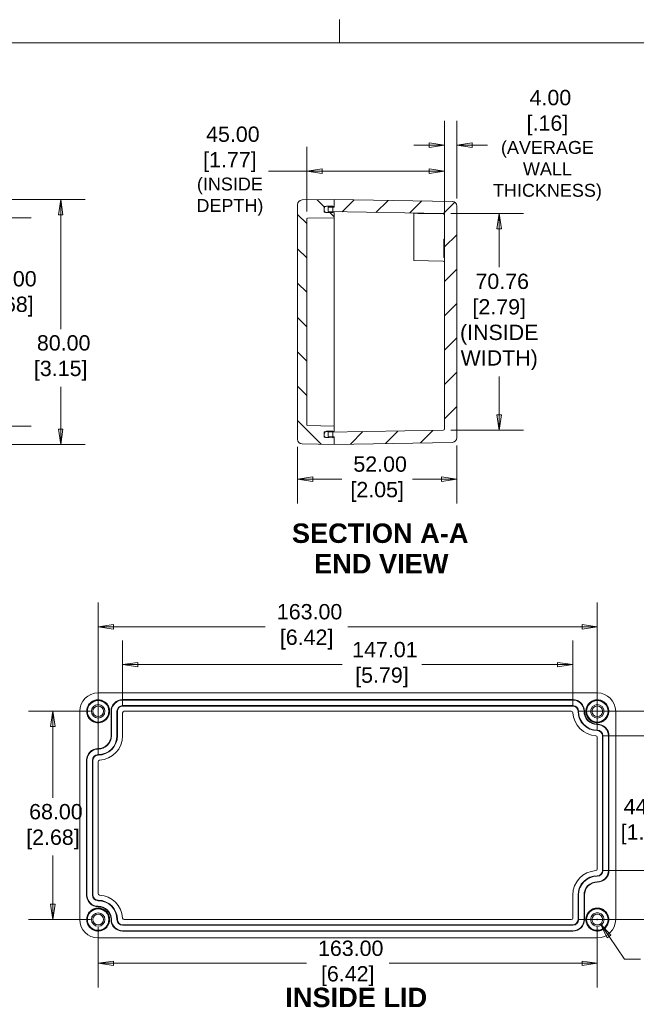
# Model space of a CAD drawing. Header units: millimetres. Extents: x 11 to 684, y 15 to 525.
# Tile 3 of 6: x 245 to 446, y 204 to 525. Entities that reach past the tile are written whole.
import ezdxf

# ---------------------------------------------------------------- set-up
doc = ezdxf.new("R2010")
doc.units = ezdxf.units.MM
doc.header["$LTSCALE"] = 2.5
doc.linetypes.add('DASHED', pattern=[0.2067, 0.1654, -0.0413])
for name, color, linetype, lineweight in [('Dimension (ANSI)', 7, 'Continuous', 9), ('Hatch (ANSI)', 7, 'Continuous', 9), ('Hidden (ANSI)', 7, 'DASHED', 9), ('Sketch Geometry (ANSI)', 7, 'Continuous', 9), ('Symbol (ANSI)', 7, 'Continuous', 9), ('Visible (ANSI)', 7, 'Continuous', 9)]:
    doc.layers.add(name, color=color, linetype=linetype, lineweight=lineweight)
doc.styles.add('Label Text (ANSI)', font='arialbd.ttf')
doc.styles.add('Note Text (ANSI)', font='arial.ttf')
doc.dimstyles.new('Default - mm (ANSI)', dxfattribs={"dimscale": 2.5, "dimtxt": 2, "dimasz": 2, "dimexe": 3.175, "dimexo": 1, "dimgap": 0.8, "dimtad": 0, "dimtih": 1, "dimtoh": 1, "dimrnd": 1e-08, "dimzin": 4, "dimdsep": 46, "dimtxsty": 'Note Text (ANSI)', "dimblk": 'Filled-1', "dimcen": 0.09, "dimdle": 10, "dimclrd": 256, "dimclre": 256, "dimclrt": 256, "dimadec": 1, "dimazin": 0, "dimtfac": 1.524, "dimtofl": 0, "dimtmove": 0, "dimatfit": 3, "dimfxl": 0, "dimtolj": 1, "dimtzin": 0, "dimlwd": -1, "dimlwe": -1, "dimarcsym": 0})

# ---------------------------------------------------------------- blocks, each defined once
blk = doc.blocks.new('Borders Default Border')
at = {"layer": 'Sketch Geometry (ANSI)'}
blk.add_line((139.7, 207.01), (139.7, 210.03), dxfattribs=at)
at = {"layer": 'Sketch Geometry (ANSI)', "flags": 128}
blk.add_lwpolyline([(8.89, 8.89), (8.89, 207.01), (270.51, 207.01), (270.51, 8.89), (8.89, 8.89)], dxfattribs=at)
blk = doc.blocks.new('Filled-1')
at = {"color": 0}
for p, q in [((0, 0), (-1, 0.15)), ((-1, 0.15), (-1, -0.15)), ((-1, 0), (0, 0)), ((-1, -0.15), (0, 0))]:
    blk.add_line(p, q, dxfattribs=at)
at = {"color": 0, "flags": 128}
blk.add_lwpolyline([(-1, -0.15), (0, 0), (-1, 0.15), (-1, -0.15)], dxfattribs=at)
at = {"color": 0}
blk.add_solid([(-1, -0.15), (0, 0), (-1, 0.15), (-1, -0.15)], dxfattribs=at)
blk = doc.blocks.new('*D11')
at = {"layer": 'Defpoints', "color": 0, "transparency": 16777216}
for p in [(209.34, 466.39), (209.34, 386.39), (258.17, 386.39)]:
    blk.add_point(p, dxfattribs=at)
at = {"layer": 'Dimension (ANSI)', "transparency": 16777216}
for p, q in [((211.84, 466.39), (266.11, 466.39)), ((258.17, 461.39), (258.17, 424)), ((258.17, 391.39), (258.17, 405.23)), ((211.84, 386.39), (266.11, 386.39))]:
    blk.add_line(p, q, dxfattribs=at)
at = {"layer": 'Dimension (ANSI)', "transparency": 16777216, "xscale": 5, "yscale": 5, "zscale": 5}
for p, rotation in [((258.17, 466.39), 90), ((258.17, 386.39), 270)]:
    blk.add_blockref('Filled-1', p, dxfattribs=dict(at, rotation=rotation))
at = {"layer": 'Dimension (ANSI)', "transparency": 16777216, "insert": (258.17, 414.62), "char_height": 5, "attachment_point": 5, "style": 'Note Text (ANSI)'}
blk.add_mtext('\\A1; 80.00\\P[3.15]', dxfattribs=at)
blk = doc.blocks.new('*D13')
at = {"layer": 'Defpoints', "color": 0, "transparency": 16777216}
for p in [(209.34, 460.39), (209.34, 392.39), (240.61, 392.39)]:
    blk.add_point(p, dxfattribs=at)
at = {"layer": 'Dimension (ANSI)', "transparency": 16777216}
for p, q in [((211.84, 460.39), (248.55, 460.39)), ((240.61, 455.39), (240.61, 444.94)), ((240.61, 397.39), (240.61, 426.18)), ((211.84, 392.39), (248.55, 392.39))]:
    blk.add_line(p, q, dxfattribs=at)
at = {"layer": 'Dimension (ANSI)', "transparency": 16777216, "xscale": 5, "yscale": 5, "zscale": 5}
for p, rotation in [((240.61, 460.39), 90), ((240.61, 392.39), 270)]:
    blk.add_blockref('Filled-1', p, dxfattribs=dict(at, rotation=rotation))
at = {"layer": 'Dimension (ANSI)', "transparency": 16777216, "insert": (240.61, 435.56), "char_height": 5, "attachment_point": 5, "style": 'Note Text (ANSI)'}
blk.add_mtext('\\A1; 68.00\\P[2.68]', dxfattribs=at)
blk = doc.blocks.new('*D14')
at = {"layer": 'Defpoints', "color": 0, "transparency": 16777216}
for p in [(383.51, 475.61), (338.51, 459.96), (383.51, 461.27)]:
    blk.add_point(p, dxfattribs=at)
at = {"layer": 'Dimension (ANSI)', "transparency": 16777216}
for p, q in [((338.51, 462.46), (338.51, 483.55)), ((383.51, 463.77), (383.51, 483.55)), ((338.51, 475.61), (326.02, 475.61)), ((378.51, 475.61), (343.51, 475.61))]:
    blk.add_line(p, q, dxfattribs=at)
at = {"layer": 'Dimension (ANSI)', "transparency": 16777216, "xscale": 5, "yscale": 5, "zscale": 5, "rotation": 180}
blk.add_blockref('Filled-1', (338.51, 475.61), dxfattribs=at)
at = {"layer": 'Dimension (ANSI)', "transparency": 16777216, "xscale": 5, "yscale": 5, "zscale": 5}
blk.add_blockref('Filled-1', (383.51, 475.61), dxfattribs=at)
at = {"layer": 'Dimension (ANSI)', "transparency": 16777216, "insert": (313.42, 475.61), "char_height": 5, "attachment_point": 5, "style": 'Note Text (ANSI)'}
blk.add_mtext('\\A1; 45.00\\P[1.77]{\\P\\fArial|b0|i0;\\H4.2038;(INSIDE \\PDEPTH)}', dxfattribs=at)
blk = doc.blocks.new('*D15')
at = {"layer": 'Defpoints', "color": 0, "transparency": 16777216}
for p in [(383.02, 461.77), (383.02, 391.01), (401.37, 391.01)]:
    blk.add_point(p, dxfattribs=at)
at = {"layer": 'Dimension (ANSI)', "transparency": 16777216}
for p, q in [((385.52, 461.77), (409.31, 461.77)), ((401.37, 456.77), (401.37, 444.23)), ((401.37, 396.01), (401.37, 408.55)), ((385.52, 391.01), (409.31, 391.01))]:
    blk.add_line(p, q, dxfattribs=at)
at = {"layer": 'Dimension (ANSI)', "transparency": 16777216, "xscale": 5, "yscale": 5, "zscale": 5}
for p, rotation in [((401.37, 461.77), 90), ((401.37, 391.01), 270)]:
    blk.add_blockref('Filled-1', p, dxfattribs=dict(at, rotation=rotation))
at = {"layer": 'Dimension (ANSI)', "transparency": 16777216, "insert": (401.37, 426.39), "char_height": 5, "attachment_point": 5, "style": 'Note Text (ANSI)'}
blk.add_mtext('\\A1; 70.76{\\fArial|b0|i0;\\H4.2038;}\\P[2.79]{\\P(INSIDE\\PWIDTH)}', dxfattribs=at)
blk = doc.blocks.new('*D16')
at = {"layer": 'Defpoints', "color": 0, "transparency": 16777216}
for p in [(335.51, 388.07), (387.51, 388.56), (335.51, 375.05)]:
    blk.add_point(p, dxfattribs=at)
at = {"layer": 'Dimension (ANSI)', "transparency": 16777216}
for p, q in [((387.51, 386.06), (387.51, 367.11)), ((335.51, 385.57), (335.51, 367.11)), ((340.51, 375.05), (349.96, 375.05)), ((382.51, 375.05), (373.05, 375.05))]:
    blk.add_line(p, q, dxfattribs=at)
at = {"layer": 'Dimension (ANSI)', "transparency": 16777216, "xscale": 5, "yscale": 5, "zscale": 5, "rotation": 180}
blk.add_blockref('Filled-1', (335.51, 375.05), dxfattribs=at)
at = {"layer": 'Dimension (ANSI)', "transparency": 16777216, "xscale": 5, "yscale": 5, "zscale": 5}
blk.add_blockref('Filled-1', (387.51, 375.05), dxfattribs=at)
at = {"layer": 'Dimension (ANSI)', "transparency": 16777216, "insert": (361.51, 375.05), "char_height": 5, "attachment_point": 5, "style": 'Note Text (ANSI)'}
blk.add_mtext('\\A1; 52.00\\P[2.05]', dxfattribs=at)
blk = doc.blocks.new('*D21')
at = {"layer": 'Defpoints', "color": 0, "transparency": 16777216}
for p in [(424.91, 299.25), (424.9, 231.25), (467.01, 231.25)]:
    blk.add_point(p, dxfattribs=at)
at = {"layer": 'Dimension (ANSI)', "transparency": 16777216}
for p, q in [((427.41, 299.25), (474.94, 299.25)), ((467.01, 294.25), (467.01, 290.16)), ((467.01, 236.25), (467.01, 271.4)), ((427.4, 231.25), (474.94, 231.25))]:
    blk.add_line(p, q, dxfattribs=at)
at = {"layer": 'Dimension (ANSI)', "transparency": 16777216, "xscale": 5, "yscale": 5, "zscale": 5}
for p, rotation in [((467.01, 299.25), 90), ((467.01, 231.25), 270)]:
    blk.add_blockref('Filled-1', p, dxfattribs=dict(at, rotation=rotation))
at = {"layer": 'Dimension (ANSI)', "transparency": 16777216, "insert": (467.01, 280.78), "char_height": 5, "attachment_point": 5, "style": 'Note Text (ANSI)'}
blk.add_mtext('\\A1; 68.00\\P[2.68]', dxfattribs=at)
blk = doc.blocks.new('*D22')
at = {"layer": 'Defpoints', "color": 0, "transparency": 16777216}
for p in [(432.93, 291.26), (432.93, 247.24), (449.77, 247.24)]:
    blk.add_point(p, dxfattribs=at)
at = {"layer": 'Dimension (ANSI)', "transparency": 16777216}
for p, q in [((435.43, 291.26), (457.71, 291.26)), ((449.77, 286.26), (449.77, 272.62)), ((449.77, 252.24), (449.77, 253.86)), ((435.43, 247.24), (457.71, 247.24))]:
    blk.add_line(p, q, dxfattribs=at)
at = {"layer": 'Dimension (ANSI)', "transparency": 16777216, "xscale": 5, "yscale": 5, "zscale": 5}
for p, rotation in [((449.77, 291.26), 90), ((449.77, 247.24), 270)]:
    blk.add_blockref('Filled-1', p, dxfattribs=dict(at, rotation=rotation))
at = {"layer": 'Dimension (ANSI)', "transparency": 16777216, "insert": (449.77, 263.24), "char_height": 5, "attachment_point": 5, "style": 'Note Text (ANSI)'}
blk.add_mtext('\\A1; 44.03\\P[1.73]', dxfattribs=at)
blk = doc.blocks.new('*D23')
at = {"layer": 'Defpoints', "color": 0, "transparency": 16777216}
for p in [(270.4, 326.85), (433.4, 290.77), (270.4, 282.77)]:
    blk.add_point(p, dxfattribs=at)
at = {"layer": 'Dimension (ANSI)', "transparency": 16777216}
for p, q in [((270.4, 285.27), (270.4, 334.79)), ((433.4, 293.27), (433.4, 334.79)), ((275.4, 326.85), (324.99, 326.85)), ((428.4, 326.85), (351.96, 326.85))]:
    blk.add_line(p, q, dxfattribs=at)
at = {"layer": 'Dimension (ANSI)', "transparency": 16777216, "xscale": 5, "yscale": 5, "zscale": 5, "rotation": 180}
blk.add_blockref('Filled-1', (270.4, 326.85), dxfattribs=at)
at = {"layer": 'Dimension (ANSI)', "transparency": 16777216, "xscale": 5, "yscale": 5, "zscale": 5}
blk.add_blockref('Filled-1', (433.4, 326.85), dxfattribs=at)
at = {"layer": 'Dimension (ANSI)', "transparency": 16777216, "insert": (338.47, 326.85), "char_height": 5, "attachment_point": 5, "style": 'Note Text (ANSI)'}
blk.add_mtext('\\A1; 163.00\\P[6.42]', dxfattribs=at)
blk = doc.blocks.new('*D24')
at = {"layer": 'Defpoints', "color": 0, "transparency": 16777216}
for p in [(425.41, 314.48), (278.4, 298.75), (425.41, 298.78)]:
    blk.add_point(p, dxfattribs=at)
at = {"layer": 'Dimension (ANSI)', "transparency": 16777216}
for p, q in [((278.4, 301.25), (278.4, 322.42)), ((425.41, 301.28), (425.41, 322.42)), ((283.4, 314.48), (350.06, 314.48)), ((420.41, 314.48), (376.09, 314.48))]:
    blk.add_line(p, q, dxfattribs=at)
at = {"layer": 'Dimension (ANSI)', "transparency": 16777216, "xscale": 5, "yscale": 5, "zscale": 5, "rotation": 180}
blk.add_blockref('Filled-1', (278.4, 314.48), dxfattribs=at)
at = {"layer": 'Dimension (ANSI)', "transparency": 16777216, "xscale": 5, "yscale": 5, "zscale": 5}
blk.add_blockref('Filled-1', (425.41, 314.48), dxfattribs=at)
at = {"layer": 'Dimension (ANSI)', "transparency": 16777216, "insert": (363.07, 314.48), "char_height": 5, "attachment_point": 5, "style": 'Note Text (ANSI)'}
blk.add_mtext('\\A1; 147.01\\P[5.79]', dxfattribs=at)
blk = doc.blocks.new('*D34')
at = {"layer": 'Defpoints', "color": 0, "transparency": 16777216}
for p in [(387.51, 484.06), (387.51, 464.22), (383.51, 453.38)]:
    blk.add_point(p, dxfattribs=at)
at = {"layer": 'Dimension (ANSI)', "transparency": 16777216}
for p, q in [((383.51, 455.88), (383.51, 492)), ((387.51, 466.72), (387.51, 492)), ((378.51, 484.06), (373.51, 484.06)), ((392.51, 484.06), (397.51, 484.06))]:
    blk.add_line(p, q, dxfattribs=at)
at = {"layer": 'Dimension (ANSI)', "transparency": 16777216, "xscale": 5, "yscale": 5, "zscale": 5}
blk.add_blockref('Filled-1', (383.51, 484.06), dxfattribs=at)
at = {"layer": 'Dimension (ANSI)', "transparency": 16777216, "xscale": 5, "yscale": 5, "zscale": 5, "rotation": 180}
blk.add_blockref('Filled-1', (387.51, 484.06), dxfattribs=at)
at = {"layer": 'Dimension (ANSI)', "transparency": 16777216, "insert": (417.11, 484.06), "char_height": 5, "attachment_point": 5, "style": 'Note Text (ANSI)'}
blk.add_mtext('\\A1; 4.00\\P[.16]{\\P\\fArial|b0|i0;\\H4.2038;(AVERAGE\\PWALL\\PTHICKNESS)}', dxfattribs=at)
blk = doc.blocks.new('*D35')
at = {"layer": 'Defpoints', "color": 0, "transparency": 16777216}
for p in [(432.41, 232.69), (434.39, 229.81)]:
    blk.add_point(p, dxfattribs=at)
at = {"layer": 'Dimension (ANSI)', "transparency": 16777216}
for p, q in [((433.4, 231.03), (433.4, 231.48)), ((433.17, 231.25), (433.62, 231.25)), ((442.27, 218.33), (437.22, 225.69)), ((447.55, 218.33), (442.27, 218.33))]:
    blk.add_line(p, q, dxfattribs=at)
at = {"layer": 'Dimension (ANSI)', "transparency": 16777216, "xscale": 5, "yscale": 5, "zscale": 5, "rotation": 124.4680677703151}
blk.add_blockref('Filled-1', (434.39, 229.81), dxfattribs=at)
at = {"layer": 'Dimension (ANSI)', "transparency": 16777216, "insert": (459.87, 218.33), "char_height": 5, "attachment_point": 5, "style": 'Note Text (ANSI)'}
blk.add_mtext('\\A1; ∅3.50\\P[.14]', dxfattribs=at)
blk = doc.blocks.new('*D36')
at = {"layer": 'Defpoints', "color": 0, "transparency": 16777216}
for p in [(270.4, 299.25), (255.64, 231.25), (270.4, 231.25)]:
    blk.add_point(p, dxfattribs=at)
at = {"layer": 'Dimension (ANSI)', "transparency": 16777216}
for p, q in [((267.9, 299.25), (247.7, 299.25)), ((255.64, 294.25), (255.64, 270.95)), ((255.64, 236.25), (255.64, 252.18)), ((267.9, 231.25), (247.7, 231.25))]:
    blk.add_line(p, q, dxfattribs=at)
at = {"layer": 'Dimension (ANSI)', "transparency": 16777216, "xscale": 5, "yscale": 5, "zscale": 5}
for p, rotation in [((255.64, 299.25), 90), ((255.64, 231.25), 270)]:
    blk.add_blockref('Filled-1', p, dxfattribs=dict(at, rotation=rotation))
at = {"layer": 'Dimension (ANSI)', "transparency": 16777216, "insert": (255.64, 261.56), "char_height": 5, "attachment_point": 5, "style": 'Note Text (ANSI)'}
blk.add_mtext('\\A1; 68.00\\P[2.68]', dxfattribs=at)
blk = doc.blocks.new('*D37')
at = {"layer": 'Defpoints', "color": 0, "transparency": 16777216}
for p in [(270.4, 231.25), (433.4, 231.25), (433.4, 216.96)]:
    blk.add_point(p, dxfattribs=at)
at = {"layer": 'Dimension (ANSI)', "transparency": 16777216}
for p, q in [((270.4, 228.75), (270.4, 209.03)), ((433.4, 228.75), (433.4, 209.03)), ((275.4, 216.96), (338.41, 216.96)), ((428.4, 216.96), (365.38, 216.96))]:
    blk.add_line(p, q, dxfattribs=at)
at = {"layer": 'Dimension (ANSI)', "transparency": 16777216, "xscale": 5, "yscale": 5, "zscale": 5, "rotation": 180}
blk.add_blockref('Filled-1', (270.4, 216.96), dxfattribs=at)
at = {"layer": 'Dimension (ANSI)', "transparency": 16777216, "xscale": 5, "yscale": 5, "zscale": 5}
blk.add_blockref('Filled-1', (433.4, 216.96), dxfattribs=at)
at = {"layer": 'Dimension (ANSI)', "transparency": 16777216, "insert": (351.9, 216.96), "char_height": 5, "attachment_point": 5, "style": 'Note Text (ANSI)'}
blk.add_mtext('\\A1; 163.00\\P[6.42]', dxfattribs=at)

msp = doc.modelspace()

# ---------------------------------------------------------------- hatches: boundary and pattern name
at = {"layer": 'Hatch (ANSI)'}
h = msp.add_hatch(dxfattribs=at)
h.set_pattern_fill('ANSI31', color=256, scale=63.5, angle=90.00021, style=0)
h.set_pattern_definition([(135.0002, (0, 0), (-5.61264, -5.61268), [])])
edge = h.paths.add_edge_path()
edge.add_ellipse((337.007, 464.706), major_axis=(-0.026, 1.5), ratio=1, start_angle=0, end_angle=89)
edge.add_line((335.507, 464.706), (335.507, 388.073))
edge.add_ellipse((337.007, 388.073), major_axis=(-1.5, 0), ratio=1, start_angle=0, end_angle=89)
edge.add_line((336.98, 386.574), (347.507, 386.39))
edge.add_line((347.507, 386.39), (347.507, 388.59))
edge.add_line((347.507, 388.59), (347.007, 388.612))
edge.add_line((347.007, 388.612), (344.605, 388.717))
edge.add_line((344.605, 388.717), (344.257, 388.732))
edge.add_line((344.257, 388.732), (344.257, 389.35))
edge.add_line((344.257, 389.35), (344.257, 389.93))
edge.add_line((344.257, 389.93), (344.257, 390.548))
edge.add_line((344.257, 390.548), (344.605, 390.563))
edge.add_line((344.605, 390.563), (347.007, 390.668))
edge.add_line((347.007, 390.668), (347.507, 390.69))
edge.add_line((347.507, 390.69), (347.507, 392.39))
edge.add_line((347.507, 392.39), (338.752, 392.566))
edge.add_ellipse((338.757, 392.816), major_axis=(-0.005, -0.25), ratio=1, start_angle=271.15, end_angle=360, ccw=False)
edge.add_line((338.507, 392.816), (338.507, 459.964))
edge.add_ellipse((338.757, 459.964), major_axis=(-0.25, 0), ratio=1, start_angle=271.15, end_angle=360, ccw=False)
edge.add_line((338.752, 460.214), (347.507, 460.39))
edge.add_line((347.507, 460.39), (347.507, 462.09))
edge.add_line((347.507, 462.09), (347.007, 462.112))
edge.add_line((347.007, 462.112), (344.605, 462.217))
edge.add_line((344.605, 462.217), (344.257, 462.232))
edge.add_line((344.257, 462.232), (344.257, 462.85))
edge.add_line((344.257, 462.85), (344.257, 463.43))
edge.add_line((344.257, 463.43), (344.257, 464.048))
edge.add_line((344.257, 464.048), (344.605, 464.063))
edge.add_line((344.605, 464.063), (347.007, 464.168))
edge.add_line((347.007, 464.168), (347.507, 464.19))
edge.add_line((347.507, 464.19), (347.507, 466.39))
edge.add_line((347.507, 466.39), (336.98, 466.206))
h = msp.add_hatch(dxfattribs=at)
h.set_pattern_fill('ANSI31', color=256, scale=63.5, style=0)
h.set_pattern_definition([(45, (0, 0), (-5.61266, 5.61266), [])])
edge = h.paths.add_edge_path()
edge.add_ellipse((386.007, 464.218), major_axis=(1.5, 0), ratio=1, start_angle=0, end_angle=89)
edge.add_line((386.033, 465.717), (347.507, 466.39))
edge.add_line((347.507, 466.39), (347.507, 464.19))
edge.add_line((347.507, 464.19), (347.507, 463.89))
edge.add_line((347.507, 463.89), (347.007, 463.881))
edge.add_line((347.007, 463.881), (345.507, 463.855))
edge.add_line((345.507, 463.855), (345.507, 462.425))
edge.add_line((345.507, 462.425), (347.007, 462.399))
edge.add_line((347.007, 462.399), (383.015, 461.77))
edge.add_ellipse((383.007, 461.27), major_axis=(0.009, 0.5), ratio=1, start_angle=271, end_angle=360, ccw=False)
edge.add_line((383.507, 461.27), (383.507, 391.51))
edge.add_ellipse((383.007, 391.51), major_axis=(0.5, 0), ratio=1, start_angle=271, end_angle=360, ccw=False)
edge.add_line((383.015, 391.01), (347.007, 390.381))
edge.add_line((347.007, 390.381), (345.507, 390.355))
edge.add_line((345.507, 390.355), (345.507, 388.925))
edge.add_line((345.507, 388.925), (347.007, 388.899))
edge.add_line((347.007, 388.899), (347.507, 388.89))
edge.add_line((347.507, 388.89), (347.507, 388.59))
edge.add_line((347.507, 388.59), (347.507, 386.39))
edge.add_line((347.507, 386.39), (386.033, 387.062))
edge.add_ellipse((386.007, 388.562), major_axis=(0.026, -1.5), ratio=1, start_angle=0, end_angle=89)
edge.add_line((387.507, 388.562), (387.507, 464.218))
h = msp.add_hatch(dxfattribs=at)
h.set_pattern_fill('ANSI31', color=256, scale=63.5, angle=14.99998, style=0)
h.set_pattern_definition([(60, (0, 0), (-6.87408, 3.96875), [])])
edge = h.paths.add_edge_path()
edge.add_ellipse((345.007, 462.85), major_axis=(-0.75, 0), ratio=1, start_angle=0, end_angle=57.61226)
edge.add_ellipse((345.007, 462.85), major_axis=(-0.402, -0.633), ratio=1, start_angle=0, end_angle=31.38774)
edge.add_line((344.994, 462.1), (347.007, 462.065))
edge.add_line((347.007, 462.065), (347.007, 462.112))
edge.add_line((347.007, 462.112), (347.007, 462.399))
edge.add_line((347.007, 462.399), (347.007, 463.881))
edge.add_line((347.007, 463.881), (347.007, 464.168))
edge.add_line((347.007, 464.168), (347.007, 464.215))
edge.add_line((347.007, 464.215), (344.994, 464.18))
edge.add_ellipse((345.007, 463.43), major_axis=(-0.013, 0.75), ratio=1, start_angle=0, end_angle=31.38774)
edge.add_ellipse((345.007, 463.43), major_axis=(-0.402, 0.633), ratio=1, start_angle=0, end_angle=57.61226)
edge.add_line((344.257, 463.43), (344.257, 462.85))
edge = h.paths.add_edge_path()
edge.add_line((347.007, 388.565), (347.007, 388.612))
edge.add_line((347.007, 388.612), (347.007, 388.899))
edge.add_line((347.007, 388.899), (347.007, 390.381))
edge.add_line((347.007, 390.381), (347.007, 390.668))
edge.add_line((347.007, 390.668), (347.007, 390.715))
edge.add_line((347.007, 390.715), (344.994, 390.68))
edge.add_ellipse((345.007, 389.93), major_axis=(-0.013, 0.75), ratio=1, start_angle=0, end_angle=31.38774)
edge.add_ellipse((345.007, 389.93), major_axis=(-0.402, 0.633), ratio=1, start_angle=0, end_angle=57.61226)
edge.add_line((344.257, 389.93), (344.257, 389.35))
edge.add_ellipse((345.007, 389.35), major_axis=(-0.75, 0), ratio=1, start_angle=0, end_angle=57.61226)
edge.add_ellipse((345.007, 389.35), major_axis=(-0.402, -0.633), ratio=1, start_angle=0, end_angle=31.38774)
edge.add_line((344.994, 388.6), (347.007, 388.565))

# ---------------------------------------------------------------- linework, layer by layer
at = {"layer": 'Hidden (ANSI)'}
for centre, radius in [((270.399, 299.251), 3.75), ((270.399, 299.251), 3.698), ((433.399, 299.251), 3.75), ((433.399, 299.251), 3.698), ((270.399, 231.251), 3.75), ((270.399, 231.251), 3.698), ((433.399, 231.251), 3.75), ((433.399, 231.251), 3.698)]:
    msp.add_circle(centre, radius, dxfattribs=at)
at = {"layer": 'Visible (ANSI)'}
for p, q in [((347.507, 466.39), (336.98, 466.206)), ((386.033, 465.717), (347.507, 466.39)), ((347.507, 466.39), (347.507, 463.89)), ((347.507, 464.19), (347.507, 466.39)), ((335.507, 464.706), (335.507, 388.073)), ((344.257, 464.048), (347.507, 464.19)), ((344.257, 462.232), (344.257, 464.048)), ((344.257, 463.43), (344.257, 462.85)), ((347.007, 464.215), (344.994, 464.18)), ((347.507, 463.89), (345.507, 463.855)), ((345.507, 463.855), (345.507, 462.425)), ((347.007, 462.065), (347.007, 464.215)), ((387.507, 388.562), (387.507, 464.218)), ((338.507, 392.816), (338.507, 459.964)), ((338.752, 460.214), (347.507, 460.39)), ((347.507, 462.09), (344.257, 462.232)), ((344.994, 462.1), (347.007, 462.065)), ((345.507, 462.425), (383.015, 461.77)), ((347.507, 460.39), (347.507, 462.09)), ((347.507, 460.39), (347.507, 459.919)), ((347.507, 452.404), (347.507, 459.919)), ((373.507, 450.39), (373.507, 461.853)), ((383.507, 461.27), (383.507, 391.51)), ((383.257, 447.411), (383.257, 453.382)), ((383.507, 453.382), (383.257, 453.382)), ((347.507, 452.404), (347.507, 451.905)), ((347.507, 451.905), (347.507, 408.875)), ((373.507, 450.39), (373.507, 446.39)), ((383.507, 447.411), (383.257, 447.411)), ((373.507, 446.39), (383.015, 446.224)), ((347.507, 408.875), (347.507, 408.376)), ((347.507, 400.39), (347.507, 408.376)), ((347.507, 400.39), (347.507, 392.89)), ((347.507, 392.39), (338.752, 392.566)), ((347.507, 392.89), (347.507, 392.39)), ((347.507, 390.69), (347.507, 392.39)), ((344.257, 390.548), (347.507, 390.69)), ((344.257, 388.732), (344.257, 390.548)), ((344.257, 389.93), (344.257, 389.35)), ((347.007, 390.715), (344.994, 390.68)), ((383.015, 391.01), (345.507, 390.355)), ((345.507, 390.355), (345.507, 388.925)), ((347.007, 388.565), (347.007, 390.715)), ((336.98, 386.574), (347.507, 386.39)), ((347.507, 388.59), (344.257, 388.732)), ((344.994, 388.6), (347.007, 388.565)), ((345.507, 388.925), (347.507, 388.89)), ((347.507, 388.89), (347.507, 386.39)), ((347.507, 386.39), (347.507, 388.59)), ((347.507, 386.39), (386.033, 387.062)), ((270.398, 305.251), (433.4, 305.251)), ((278.399, 303.051), (425.399, 303.051)), ((425.399, 302.909), (278.399, 302.909)), ((264.399, 231.25), (264.399, 299.251)), ((274.599, 291.251), (274.599, 299.251)), ((274.741, 299.251), (274.741, 291.251)), ((276.557, 299.251), (276.557, 291.251)), ((276.699, 299.251), (276.699, 291.251)), ((425.399, 301.092), (278.399, 301.092)), ((425.399, 300.951), (278.399, 300.951)), ((278.899, 299.251), (424.914, 299.251)), ((439.399, 299.251), (439.399, 231.25)), ((278.399, 291.251), (278.399, 298.751)), ((433.399, 290.765), (433.399, 247.736)), ((435.099, 247.251), (435.099, 291.251)), ((435.241, 247.251), (435.241, 291.251)), ((437.057, 247.251), (437.057, 291.251)), ((437.199, 291.251), (437.199, 247.251)), ((266.599, 239.251), (266.599, 283.251)), ((266.741, 283.251), (266.741, 239.251)), ((268.557, 283.251), (268.557, 239.251)), ((268.699, 283.251), (268.699, 239.251)), ((270.399, 239.736), (270.399, 282.765)), ((425.399, 239.251), (425.399, 231.751)), ((427.099, 231.251), (427.099, 239.251)), ((427.241, 231.251), (427.241, 239.251)), ((429.057, 231.251), (429.057, 239.251)), ((429.199, 239.251), (429.199, 231.251)), ((278.399, 229.551), (425.399, 229.551)), ((278.399, 229.409), (425.399, 229.409)), ((424.899, 231.251), (278.884, 231.251)), ((433.4, 225.251), (270.398, 225.251)), ((278.399, 227.592), (425.399, 227.592)), ((425.399, 227.451), (278.399, 227.451))]:
    msp.add_line(p, q, dxfattribs=at)
for centre, radius in [((270.399, 299.251), 3.5), ((433.399, 299.251), 3.5), ((270.399, 299.251), 2.2), ((270.399, 299.251), 1.75), ((433.399, 299.251), 2.2), ((433.399, 299.251), 1.75), ((270.399, 231.251), 3.5), ((433.399, 231.251), 3.5), ((270.399, 231.251), 2.2), ((270.399, 231.251), 1.75), ((433.399, 231.251), 1.75)]:
    msp.add_circle(centre, radius, dxfattribs=at)
for centre, radius, start, end in [((337.007, 464.706), 1.5, 91, 180), ((345.007, 463.43), 0.75, 91, 180), ((386.007, 464.218), 1.5, 0, 89), ((338.757, 459.964), 0.25, 91.15, 180), ((345.007, 462.85), 0.75, 180, 269), ((383.007, 461.27), 0.5, 0, 89), ((383.007, 445.724), 0.5, 0, 89), ((338.757, 392.816), 0.25, 180, 268.85), ((345.007, 389.93), 0.75, 91, 180), ((345.007, 389.35), 0.75, 180, 269), ((383.007, 391.51), 0.5, 271, 0), ((337.007, 388.073), 1.5, 180, 269), ((386.007, 388.562), 1.5, 271, 0), ((278.399, 299.251), 3.8, 90, 180), ((278.399, 299.251), 3.658, 90, 180), ((425.399, 299.251), 3.8, 0, 90), ((425.399, 299.251), 3.658, 0, 90), ((278.399, 299.251), 1.842, 90, 180), ((278.399, 299.251), 1.7, 90, 180), ((278.899, 298.751), 0.5, 90, 180), ((424.914, 298.751), 0.5, 3.37229, 90), ((425.399, 299.251), 1.842, 0, 90), ((425.399, 299.251), 1.7, 0, 90), ((433.399, 299.251), 6.3, 180, 270), ((433.399, 299.251), 6.158, 180, 270), ((433.399, 299.251), 4.342, 180, 270), ((433.399, 299.251), 4.2, 180, 270), ((433.399, 299.251), 8, 183.37229, 266.62771), ((433.399, 291.251), 3.8, 0, 90), ((433.399, 291.251), 3.658, 0, 90), ((433.399, 291.251), 1.842, 0, 90), ((433.399, 291.251), 1.7, 0, 90), ((270.399, 291.251), 6.158, 270, 0), ((270.399, 291.251), 6.3, 270, 0), ((270.399, 291.251), 4.342, 270, 0), ((270.399, 291.251), 4.2, 270, 0), ((270.399, 291.251), 8, 273.37229, 0), ((432.899, 290.765), 0.5, 0, 86.62771), ((270.399, 283.251), 3.8, 90, 180), ((270.399, 283.251), 3.658, 90, 180), ((270.399, 283.251), 1.842, 90, 180), ((270.399, 283.251), 1.7, 90, 180), ((270.899, 282.765), 0.5, 93.37229, 180), ((432.899, 247.736), 0.5, 273.37229, 0), ((433.399, 239.251), 8, 93.37229, 180), ((433.399, 239.251), 6.3, 90, 180), ((433.399, 239.251), 6.158, 90, 180), ((433.399, 247.251), 1.842, 270, 0), ((433.399, 247.251), 1.7, 270, 0), ((433.399, 247.251), 3.658, 270, 0), ((433.399, 247.251), 3.8, 270, 0), ((433.399, 239.251), 4.342, 90, 180), ((433.399, 239.251), 4.2, 90, 180), ((270.399, 239.251), 3.8, 180, 270), ((270.399, 239.251), 3.658, 180, 270), ((270.399, 239.251), 1.842, 180, 270), ((270.399, 239.251), 1.7, 180, 270), ((270.899, 239.736), 0.5, 180, 266.62771), ((270.399, 231.251), 8, 3.37229, 86.62771), ((270.399, 231.251), 6.3, 0, 90), ((270.399, 231.251), 6.158, 0, 90), ((270.399, 231.251), 4.342, 0, 90), ((270.399, 231.251), 4.2, 0, 90), ((278.884, 231.751), 0.5, 183.37229, 270), ((424.899, 231.751), 0.5, 270, 0), ((278.399, 231.251), 3.8, 180, 270), ((278.399, 231.251), 3.658, 180, 270), ((278.399, 231.251), 1.842, 180, 270), ((278.399, 231.251), 1.7, 180, 270), ((425.399, 231.251), 1.842, 270, 0), ((425.399, 231.251), 1.7, 270, 0), ((425.399, 231.251), 3.658, 270, 0), ((425.399, 231.251), 3.8, 270, 0)]:
    msp.add_arc(centre, radius, start, end, dxfattribs=at)
for centre, major_axis in [((270.4, 299.25), (-4.244, 4.244)), ((433.398, 299.25), (4.244, 4.244)), ((270.4, 231.251), (-4.244, -4.244)), ((433.398, 231.251), (4.244, -4.244))]:
    msp.add_ellipse(centre, major_axis=major_axis, ratio=0.9996955, start_param=5.4979394, end_param=7.0684312, dxfattribs=at)
msp.add_open_spline([(373.507, 461.853), (378.471, 461.791), (383.015, 461.729)], degree=2, dxfattribs=at)
for points, knots in [([(383.015, 461.729), (383.035, 461.729), (383.054, 461.728), (383.096, 461.723), (383.118, 461.72), (383.186, 461.705), (383.23, 461.69), (383.32, 461.644), (383.363, 461.612), (383.434, 461.533), (383.461, 461.486), (383.478, 461.436)], [-0.069556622, -0.069556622, -0.069556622, -0.069556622, -0.063646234, -0.063646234, -0.056734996, -0.056734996, -0.041747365, -0.041747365, -0.021922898, -0.021922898, 0, 0, 0, 0]), ([(433.399, 229.051), (433.123, 229.051), (432.828, 229.106), (432.286, 229.331), (432.039, 229.5), (431.648, 229.89), (431.479, 230.138), (431.254, 230.68), (431.198, 230.974), (431.198, 231.527), (431.253, 231.822), (431.478, 232.364), (431.647, 232.612), (432.038, 233.003), (432.286, 233.172), (432.828, 233.396), (433.123, 233.452), (433.675, 233.451), (433.97, 233.396), (434.512, 233.171), (434.76, 233.002), (435.15, 232.611), (435.319, 232.363), (435.543, 231.821), (435.598, 231.527), (435.598, 230.974), (435.543, 230.68), (435.318, 230.138), (435.149, 229.891), (434.759, 229.501), (434.511, 229.331), (433.97, 229.107), (433.675, 229.052), (433.399, 229.051)], [0, 0, 0, 0, 0.0828521, 0.0828521, 0.1657042, 0.1657042, 0.2485943, 0.2485943, 0.3314843, 0.3314843, 0.4144013, 0.4144013, 0.4973183, 0.4973183, 0.5802352, 0.5802352, 0.6631522, 0.6631522, 0.7460423, 0.7460423, 0.8289324, 0.8289324, 0.9117844, 0.9117844, 0.9946365, 0.9946365, 1.0774617, 1.0774617, 1.1602869, 1.1602869, 1.2431121, 1.2431121, 1.3259373, 1.3259373, 1.3259373, 1.3259373])]:
    msp.add_open_spline(points, degree=3, knots=knots, dxfattribs=at)

# ---------------------------------------------------------------- block references
at = {"xscale": 2.5, "yscale": 2.5, "zscale": 2.5}
msp.add_blockref('Borders Default Border', (0, 0), dxfattribs=at)

# ---------------------------------------------------------------- texts
at = {"layer": 'Symbol (ANSI)', "char_height": 6.35, "attachment_point": 7, "line_spacing_factor": 0.25, "style": 'Label Text (ANSI)'}
for s, insert in [('SECTION A-A', (333.674, 354.138)), ('END VIEW', (340.919, 344.257)), ('INSIDE LID', (331.517, 202.561))]:
    msp.add_mtext(s, dxfattribs=dict(at, insert=insert))

# ---------------------------------------------------------------- dimensions: what is measured, and where the dimension line sits
at = {"layer": 'Dimension (ANSI)'}
for base, p1, p2, angle, text, override, picture, middle in [((387.507, 484.063), (383.507, 453.382), (387.507, 464.218), 180, ' <>\\X[.16]{\\P\\fArial|b0|i0;\\H4.2038;(AVERAGE\\PWALL\\PTHICKNESS)}', {"dimgap": 0.8, "dimtih": 0, "dimtoh": 0, "dimdec": 2, "dimpost": '\\X', "dimtol": 0, "dimlim": 0, "dimtp": 0, "dimtm": 0, "dimtdec": 2, "dimatfit": 1}, '*D34', (417.115, 484.063)), ((258.172, 386.39), (209.34, 466.39), (209.34, 386.39), 90, ' <>\\X[3.15]', {"dimgap": 0.8, "dimdec": 2, "dimpost": '\\X', "dimtol": 0, "dimlim": 0, "dimtp": 0, "dimtm": 0, "dimtdec": 2, "dimatfit": 1}, '*D11', (258.172, 414.615)), ((240.611, 392.39), (209.339, 460.39), (209.339, 392.39), 90, ' <>\\X[2.68]', {"dimgap": 0.8, "dimdec": 2, "dimpost": '\\X', "dimtol": 0, "dimlim": 0, "dimtp": 0, "dimtm": 0, "dimtdec": 2, "dimatfit": 1}, '*D13', (240.611, 435.56)), ((401.373, 391.01), (383.015, 461.77), (383.015, 391.01), 90, ' <>{\\fArial|b0|i0;\\H4.2038;}\\X[2.79]{\\P(INSIDE\\PWIDTH)}', {"dimgap": 0.8, "dimdec": 2, "dimpost": '\\X', "dimtol": 0, "dimlim": 0, "dimtp": 0, "dimtm": 0, "dimtdec": 2, "dimatfit": 1}, '*D15', (401.373, 426.39)), ((270.399, 326.855), (433.399, 290.765), (270.399, 282.765), 180, ' <>\\X[6.42]', {"dimgap": 0.8, "dimtih": 0, "dimtoh": 0, "dimdec": 2, "dimpost": '\\X', "dimtol": 0, "dimlim": 0, "dimtp": 0, "dimtm": 0, "dimtdec": 2, "dimatfit": 1}, '*D23', (338.473, 326.855)), ((425.413, 314.481), (278.399, 298.751), (425.413, 298.78), 180, ' <>\\X[5.79]', {"dimgap": 0.8, "dimtih": 0, "dimtoh": 0, "dimdec": 2, "dimpost": '\\X', "dimtol": 0, "dimlim": 0, "dimtp": 0, "dimtm": 0, "dimtdec": 2, "dimatfit": 1}, '*D24', (363.075, 314.481)), ((255.638, 231.251), (270.399, 299.251), (270.399, 231.251), 90, ' <>\\X[2.68]', {"dimgap": 0.8, "dimdec": 2, "dimpost": '\\X', "dimtol": 0, "dimlim": 0, "dimtp": 0, "dimtm": 0, "dimtdec": 2, "dimatfit": 1}, '*D36', (255.638, 261.564)), ((467.006, 231.251), (424.914, 299.251), (424.899, 231.251), 270, ' <>\\X[2.68]', {"dimgap": 0.8, "dimdec": 2, "dimpost": '\\X', "dimtol": 0, "dimlim": 0, "dimtp": 0, "dimtm": 0, "dimtdec": 2, "dimatfit": 1}, '*D21', (467.006, 280.778)), ((449.773, 247.237), (432.929, 291.264), (432.929, 247.237), 90, ' <>\\X[1.73]', {"dimgap": 0.8, "dimdec": 2, "dimpost": '\\X', "dimtol": 0, "dimlim": 0, "dimtp": 0, "dimtm": 0, "dimtdec": 2, "dimatfit": 1}, '*D22', (449.773, 263.241)), ((433.399, 216.963), (270.399, 231.251), (433.399, 231.251), 180, ' <>\\X[6.42]', {"dimgap": 0.8, "dimtih": 0, "dimtoh": 0, "dimdec": 2, "dimpost": '\\X', "dimtol": 0, "dimlim": 0, "dimtp": 0, "dimtm": 0, "dimtdec": 2, "dimatfit": 1}, '*D37', (351.899, 216.963))]:
    dim = msp.add_linear_dim(base=base, p1=p1, p2=p2, angle=angle, text=text, dimstyle='Default - mm (ANSI)', override=override, dxfattribs=at)
    dim.commit()
    dim.dimension.update_dxf_attribs({"geometry": picture, "text_midpoint": middle, "dimtype": 160})
for base, p1, p2, text, override, picture, middle in [((383.507, 475.609), (338.507, 459.964), (383.507, 461.27), ' <>\\X[1.77]{\\P\\fArial|b0|i0;\\H4.2038;(INSIDE \\PDEPTH)}', {"dimgap": 0.8, "dimtih": 0, "dimtoh": 0, "dimdec": 2, "dimpost": '\\X', "dimtol": 0, "dimlim": 0, "dimtp": 0, "dimtm": 0, "dimtdec": 2, "dimatfit": 2}, '*D14', (313.419, 475.609)), ((335.507, 375.047), (387.507, 388.562), (335.507, 388.073), ' <>\\X[2.05]', {"dimgap": 0.8, "dimtih": 0, "dimtoh": 0, "dimdec": 2, "dimpost": '\\X', "dimtol": 0, "dimlim": 0, "dimtp": 0, "dimtm": 0, "dimtdec": 2, "dimatfit": 1}, '*D16', (361.507, 375.047))]:
    dim = msp.add_linear_dim(base=base, p1=p1, p2=p2, text=text, dimstyle='Default - mm (ANSI)', override=override, dxfattribs=at)
    dim.commit()
    dim.dimension.update_dxf_attribs({"geometry": picture, "text_midpoint": middle, "dimtype": 160})
dim = msp.add_diameter_dim_2p(p1=(432.409, 232.693), p2=(434.39, 229.808), text=' <>\\X[.14]', dimstyle='Default - mm (ANSI)', override={"dimgap": 0.8, "dimdec": 2, "dimlfac": 1, "dimpost": '\\X', "dimtol": 0, "dimlim": 0, "dimtp": 0, "dimtm": 0, "dimtdec": 2}, dxfattribs=at)
dim.commit()
dim.dimension.update_dxf_attribs({"geometry": '*D35', "text_midpoint": (459.866, 218.329), "dimtype": 163})

doc.saveas('drawing.dxf')
